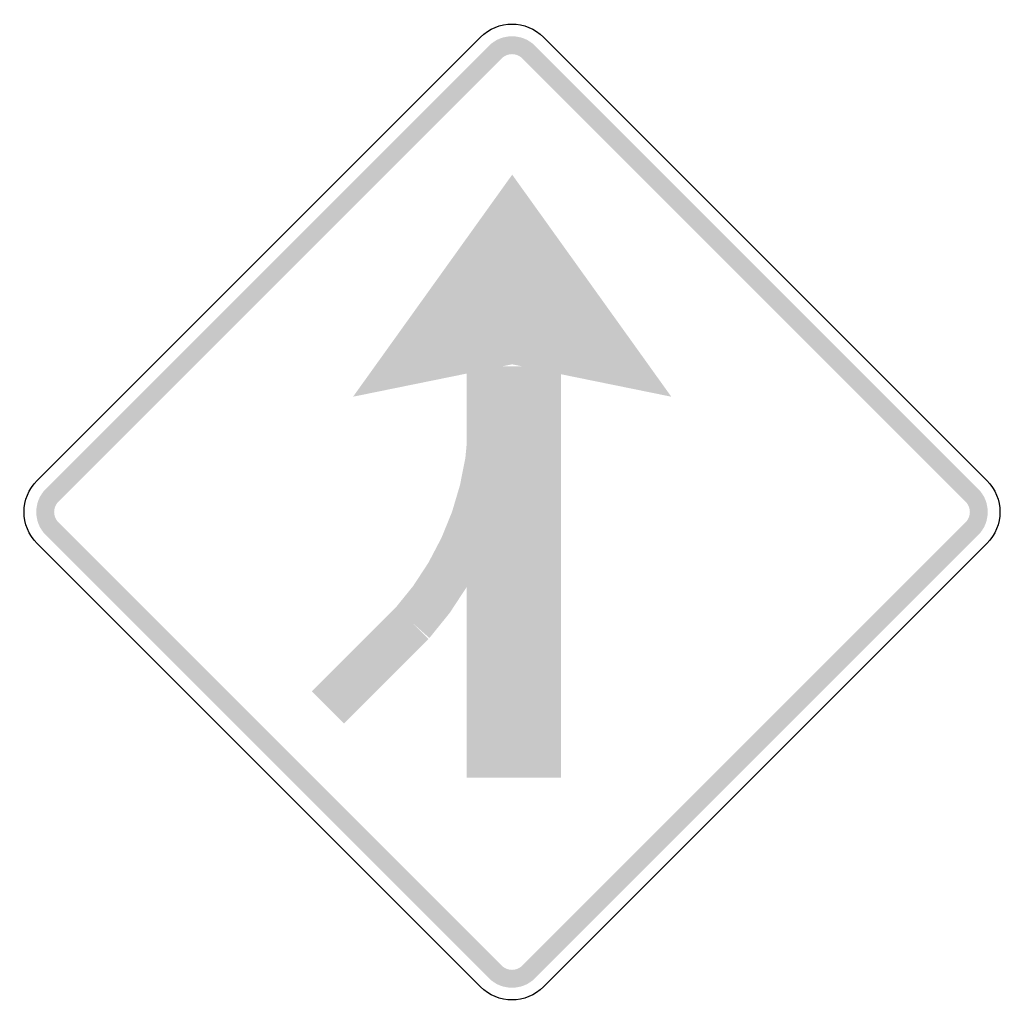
# Model space of a CAD drawing. Header units: inches. Extents: x -0.5 to 0.5, y -0.5 to 0.5.
import ezdxf

# ---------------------------------------------------------------- set-up
doc = ezdxf.new("R2010")
doc.units = ezdxf.units.IN
doc.header["$MEASUREMENT"] = 0

msp = doc.modelspace()

# ---------------------------------------------------------------- hatches: boundary and pattern name
for points in [[(0.0234, 0.4735), (0.021, 0.4757), (0.0184, 0.4776), (0.0156, 0.4793), (0.0127, 0.4807), (0.0096, 0.4818), (0.0065, 0.4825), (0.0032, 0.483), (0, 0.4832), (-0.0032, 0.483), (-0.0065, 0.4825), (-0.0096, 0.4818), (-0.0127, 0.4807), (-0.0156, 0.4793), (-0.0184, 0.4776), (-0.021, 0.4757), (-0.0234, 0.4735), (-0.0105, 0.4606), (-0.0095, 0.4616), (-0.0083, 0.4625), (-0.007, 0.4632), (-0.0057, 0.4639), (-0.0043, 0.4644), (-0.0029, 0.4647), (-0.0015, 0.4649), (0, 0.465), (0.0015, 0.4649), (0.0029, 0.4647), (0.0043, 0.4644), (0.0057, 0.4639), (0.007, 0.4632), (0.0083, 0.4625), (0.0095, 0.4616), (0.0105, 0.4606), (0.0234, 0.4735)], [(-0.4606, 0.0105), (-0.0105, 0.4606), (-0.0234, 0.4735), (-0.4735, 0.0234), (-0.4606, 0.0105)], [(0.0105, 0.4606), (0.4606, 0.0105), (0.4735, 0.0234), (0.0234, 0.4735), (0.0105, 0.4606)], [(-0.1614, 0.1171), (0.0002, 0.3426), (0.0002, 0.15), (-0.1614, 0.1171)], [(0.1618, 0.1171), (0.0002, 0.3426), (0.0002, 0.15), (0.1618, 0.1171)], [(-0.0461, 0.1478), (-0.0461, -0.2698), (0.0496, -0.2698), (0.0496, 0.1478), (-0.0461, 0.1478)], [(-0.0839, -0.128), (-0.0632, -0.1024), (-0.0451, -0.0748), (-0.0298, -0.0457), (-0.0173, -0.0152), (-0.008, 0.0164), (-0.0017, 0.0488), (0.0014, 0.0816), (0.0013, 0.1145), (-0.0448, 0.1121), (-0.0447, 0.0836), (-0.0473, 0.0553), (-0.0528, 0.0274), (-0.0609, 0.0001), (-0.0716, -0.0262), (-0.0848, -0.0514), (-0.1004, -0.0752), (-0.1183, -0.0973), (-0.0839, -0.128)], [(-0.4735, 0.0234), (-0.4757, 0.021), (-0.4776, 0.0184), (-0.4793, 0.0156), (-0.4807, 0.0127), (-0.4818, 0.0096), (-0.4825, 0.0065), (-0.483, 0.0032), (-0.4832, 0), (-0.483, -0.0032), (-0.4825, -0.0065), (-0.4818, -0.0096), (-0.4807, -0.0127), (-0.4793, -0.0156), (-0.4776, -0.0184), (-0.4757, -0.021), (-0.4735, -0.0234), (-0.4606, -0.0105), (-0.4616, -0.0095), (-0.4625, -0.0083), (-0.4632, -0.007), (-0.4639, -0.0057), (-0.4644, -0.0043), (-0.4647, -0.0029), (-0.4649, -0.0015), (-0.465, 0), (-0.4649, 0.0015), (-0.4647, 0.0029), (-0.4644, 0.0043), (-0.4639, 0.0057), (-0.4632, 0.007), (-0.4625, 0.0083), (-0.4616, 0.0095), (-0.4606, 0.0105), (-0.4735, 0.0234)], [(0.4735, -0.0234), (0.4757, -0.021), (0.4776, -0.0184), (0.4793, -0.0156), (0.4807, -0.0127), (0.4818, -0.0096), (0.4825, -0.0065), (0.483, -0.0032), (0.4832, 0), (0.483, 0.0032), (0.4825, 0.0065), (0.4818, 0.0096), (0.4807, 0.0127), (0.4793, 0.0156), (0.4776, 0.0184), (0.4757, 0.021), (0.4735, 0.0234), (0.4606, 0.0105), (0.4616, 0.0095), (0.4625, 0.0083), (0.4632, 0.007), (0.4639, 0.0057), (0.4644, 0.0043), (0.4647, 0.0029), (0.4649, 0.0015), (0.465, 0), (0.4649, -0.0015), (0.4647, -0.0029), (0.4644, -0.0043), (0.4639, -0.0057), (0.4632, -0.007), (0.4625, -0.0083), (0.4616, -0.0095), (0.4606, -0.0105), (0.4735, -0.0234)], [(-0.0105, -0.4606), (-0.4606, -0.0105), (-0.4735, -0.0234), (-0.0234, -0.4735), (-0.0105, -0.4606)], [(0.4606, -0.0105), (0.0105, -0.4606), (0.0234, -0.4735), (0.4735, -0.0234), (0.4606, -0.0105)], [(-0.1706, -0.2148), (-0.0848, -0.129), (-0.1174, -0.0964), (-0.2032, -0.1822), (-0.1706, -0.2148)], [(-0.0234, -0.4735), (-0.021, -0.4757), (-0.0184, -0.4776), (-0.0156, -0.4793), (-0.0127, -0.4807), (-0.0096, -0.4818), (-0.0065, -0.4825), (-0.0032, -0.483), (0, -0.4832), (0.0032, -0.483), (0.0065, -0.4825), (0.0096, -0.4818), (0.0127, -0.4807), (0.0156, -0.4793), (0.0184, -0.4776), (0.021, -0.4757), (0.0234, -0.4735), (0.0105, -0.4606), (0.0095, -0.4616), (0.0083, -0.4625), (0.007, -0.4632), (0.0057, -0.4639), (0.0043, -0.4644), (0.0029, -0.4647), (0.0015, -0.4649), (0, -0.465), (-0.0015, -0.4649), (-0.0029, -0.4647), (-0.0043, -0.4644), (-0.0057, -0.4639), (-0.007, -0.4632), (-0.0083, -0.4625), (-0.0095, -0.4616), (-0.0105, -0.4606), (-0.0234, -0.4735)]]:
    msp.add_hatch(color=7).paths.add_polyline_path(points)

# ---------------------------------------------------------------- linework, layer by layer
at = {"color": 7}
for points in [[(-0.4822, 0.0321), (-0.0321, 0.4822)], [(0.0321, 0.4822), (0.4822, 0.0321)], [(-0.0321, -0.4822), (-0.4822, -0.0321)], [(0.4822, -0.0321), (0.0321, -0.4822)]]:
    msp.add_lwpolyline(points, dxfattribs=at)
for points in [[(-0.0321, 0.4822), (-0.0144, 0.5), (0.0144, 0.5), (0.0321, 0.4822)], [(-0.4822, -0.0321), (-0.5, -0.0144), (-0.5, 0.0144), (-0.4822, 0.0321)], [(0.4822, 0.0321), (0.5, 0.0144), (0.5, -0.0144), (0.4822, -0.0321)], [(0.0321, -0.4822), (0.0144, -0.5), (-0.0144, -0.5), (-0.0321, -0.4822)]]:
    msp.add_open_spline(points, degree=3, dxfattribs=at)

doc.saveas('drawing.dxf')
